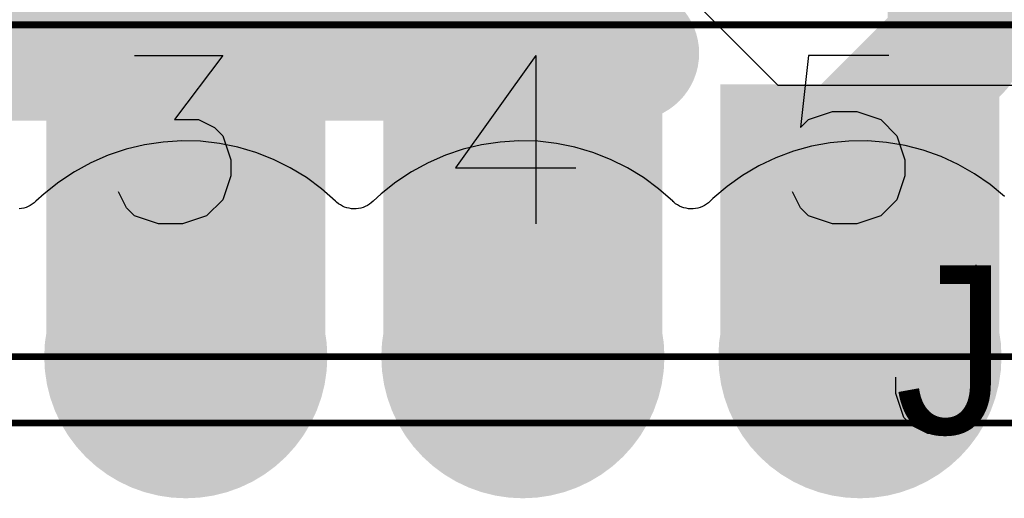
# Model space of a CAD drawing. Header units: millimetres. Extents: x 0 to 559, y 0 to 433.
# Tile 9 of 65: x 86.37 to 90.08, y 89.18 to 90.98. Entities that reach past the tile are written whole.
import ezdxf

# ---------------------------------------------------------------- set-up
doc = ezdxf.new("R2010")
doc.units = ezdxf.units.MM
for name, color, linetype in [('BottomLayer', 5, 'Continuous'), ('BottomPaste', 16, 'Continuous'), ('BottomSolder', 6, 'Continuous'), ('KeepOutLayer', 6, 'Continuous'), ('Mechanical10', 56, 'Continuous'), ('Mechanical12', 56, 'Continuous'), ('Mechanical9', 56, 'Continuous'), ('MidLayer1', 16, 'Continuous'), ('MidLayer2', 76, 'Continuous'), ('MultiLayer', 9, 'Continuous'), ('TopLayer', 1, 'Continuous'), ('TopOverlay', 2, 'Continuous'), ('TopSolder', 216, 'Continuous'), ('ViaHoleLayer', 16, 'Continuous')]:
    doc.layers.add(name, color=color, linetype=linetype)

# ---------------------------------------------------------------- blocks, each defined once
blk = doc.blocks.new('11X1MM_BOT_PAD_1_TO_11_SMD_100')
at = {"layer": 'BottomLayer'}
for points in [[(-4.31, -0.5), (-3.31, -0.5), (-4.31, 0.5), (-3.31, 0.5)], [(-3.04, -0.5), (-2.04, -0.5), (-3.04, 0.5), (-2.04, 0.5)], [(-1.77, -0.5), (-0.77, -0.5), (-1.77, 0.5), (-0.77, 0.5)]]:
    blk.add_solid(points, dxfattribs=at)
at = {"layer": 'BottomPaste'}
for points in [[(-4.31, -0.5), (-3.31, -0.5), (-4.31, 0.5), (-3.31, 0.5)], [(-3.04, -0.5), (-2.04, -0.5), (-3.04, 0.5), (-2.04, 0.5)], [(-1.77, -0.5), (-0.77, -0.5), (-1.77, 0.5), (-0.77, 0.5)]]:
    blk.add_solid(points, dxfattribs=at)
at = {"layer": 'BottomSolder'}
for points in [[(-4.3354, -0.5254), (-3.2846, -0.5254), (-4.3354, 0.5254), (-3.2846, 0.5254)], [(-3.0654, -0.5254), (-2.0146, -0.5254), (-3.0654, 0.5254), (-2.0146, 0.5254)], [(-1.7954, -0.5254), (-0.7446, -0.5254), (-1.7954, 0.5254), (-0.7446, 0.5254)]]:
    blk.add_solid(points, dxfattribs=at)
at = {"layer": 'Mechanical12', "const_width": 0.0254}
for points in [[(-7.1001, 0.7501), (7.1001, 0.7501)], [(-7.1001, -0.7501), (7.1001, -0.7501)]]:
    blk.add_lwpolyline(points, dxfattribs=at)
at = {"layer": 'Mechanical9'}
for p, q in [((-4.0035, 0.6349), (-3.671, 0.6349)), ((-3.671, 0.6349), (-3.8524, 0.393)), ((-2.4917, 0.6349), (-2.794, 0.2116)), ((-2.4917, 0.6349), (-2.4917, 0)), ((-1.4635, 0.6349), (-1.4938, 0.3628)), ((-1.1612, 0.6349), (-1.4635, 0.6349)), ((-1.4635, 0.393), (-1.3728, 0.4232)), ((-1.3728, 0.4232), (-1.2821, 0.4232)), ((-1.2821, 0.4232), (-1.1915, 0.393)), ((-3.8524, 0.393), (-3.7617, 0.393)), ((-3.7617, 0.393), (-3.7012, 0.3628)), ((-1.4938, 0.3628), (-1.4635, 0.393)), ((-1.1915, 0.393), (-1.131, 0.3325)), ((-3.7012, 0.3628), (-3.671, 0.3325)), ((-3.671, 0.3325), (-3.6408, 0.2419)), ((-1.131, 0.3325), (-1.1008, 0.2419)), ((-3.6408, 0.2419), (-3.6408, 0.1814)), ((-1.1008, 0.2419), (-1.1008, 0.1814)), ((-2.794, 0.2116), (-2.3405, 0.2116)), ((-3.6408, 0.1814), (-3.671, 0.0907)), ((-1.1008, 0.1814), (-1.131, 0.0907)), ((-4.0338, 0.0605), (-4.064, 0.1209)), ((-1.4938, 0.0605), (-1.524, 0.1209)), ((-3.671, 0.0907), (-3.7315, 0.0302)), ((-1.131, 0.0907), (-1.1915, 0.0302)), ((-4.0035, 0.0302), (-4.0338, 0.0605)), ((-1.4635, 0.0302), (-1.4938, 0.0605)), ((-3.9128, 0), (-4.0035, 0.0302)), ((-3.8221, 0), (-3.9128, 0)), ((-3.7315, 0.0302), (-3.8221, 0)), ((-1.3728, 0), (-1.4635, 0.0302)), ((-1.2821, 0), (-1.3728, 0)), ((-1.1915, 0.0302), (-1.2821, 0))]:
    blk.add_line(p, q, dxfattribs=at)
at = {"layer": 'TopOverlay'}
for p, q in [((-0.8331, -0.1546), (-0.8331, -0.6383)), ((-1.1354, -0.6383), (-1.1354, -0.5778)), ((-1.1051, -0.729), (-1.1354, -0.6383)), ((-0.8331, -0.6383), (-0.8633, -0.729)), ((-1.0749, -0.7592), (-1.1051, -0.729)), ((-0.8633, -0.729), (-0.8935, -0.7592)), ((-1.0145, -0.7894), (-1.0749, -0.7592)), ((-0.8935, -0.7592), (-0.954, -0.7894)), ((-0.954, -0.7894), (-1.0145, -0.7894))]:
    blk.add_line(p, q, dxfattribs=at)

msp = doc.modelspace()

# ---------------------------------------------------------------- linework, layer by layer
at = {"layer": 'BottomLayer', "const_width": 0.1524}
for points in [[(86.995, 90.2109), (86.995, 92.2876)], [(88.265, 90.2109), (88.265, 91.486)], [(86.995, 89.7108), (86.995, 90.2109)], [(88.265, 89.7108), (88.265, 90.2109)], [(89.535, 89.7108), (89.535, 90.2109)]]:
    msp.add_lwpolyline(points, dxfattribs=at)
at = {"layer": 'BottomLayer'}
for points, const_width in [([(86.9569, 90.2109, 1), (87.0331, 90.2109, 1)], 0.0762), ([(86.9569, 90.2109, 1), (87.0331, 90.2109, 1)], 0.0762), ([(88.2269, 90.2109, 1), (88.3031, 90.2109, 1)], 0.0762), ([(88.2269, 90.2109, 1), (88.3031, 90.2109, 1)], 0.0762), ([(89.4969, 90.2109, 1), (89.5731, 90.2109, 1)], 0.0762), ([(86.741, 89.7108, 1), (87.249, 89.7108, 1)], 0.508), ([(88.011, 89.7108, 1), (88.519, 89.7108, 1)], 0.508), ([(89.281, 89.7108, 1), (89.789, 89.7108, 1)], 0.508), ([(86.9569, 89.7108, 1), (87.0331, 89.7108, 1)], 0.0762), ([(88.2269, 89.7108, 1), (88.3031, 89.7108, 1)], 0.0762), ([(89.4969, 89.7108, 1), (89.5731, 89.7108, 1)], 0.0762)]:
    msp.add_lwpolyline(points, format="xyb", close=True, dxfattribs=dict(at, const_width=const_width))
at = {"layer": 'BottomSolder', "const_width": 0.5334}
for points in [[(86.7283, 89.7108, 1), (87.2617, 89.7108, 1)], [(87.9983, 89.7108, 1), (88.5317, 89.7108, 1)], [(89.2683, 89.7108, 1), (89.8017, 89.7108, 1)]]:
    msp.add_lwpolyline(points, format="xyb", close=True, dxfattribs=at)
at = {"layer": 'KeepOutLayer', "const_width": 0.0254}
msp.add_lwpolyline([(72.6181, 89.7108), (99.2604, 89.7108)], dxfattribs=at)
at = {"layer": 'MidLayer1'}
for p, q in [((86.9093, 90.5195), (86.8391, 90.509)), ((86.9801, 90.5239), (86.9093, 90.5195)), ((87.051, 90.5221), (86.9801, 90.5239)), ((87.1215, 90.5142), (87.051, 90.5221)), ((88.1793, 90.5195), (88.1091, 90.509)), ((88.2501, 90.5239), (88.1793, 90.5195)), ((88.321, 90.5221), (88.2501, 90.5239)), ((88.3915, 90.5142), (88.321, 90.5221)), ((89.4934, 90.523), (89.4227, 90.5163)), ((89.5643, 90.5235), (89.4934, 90.523)), ((89.6351, 90.5179), (89.5643, 90.5235)), ((89.705, 90.5061), (89.6351, 90.5179)), ((86.7701, 90.4924), (86.7029, 90.4698)), ((86.8391, 90.509), (86.7701, 90.4924)), ((87.1911, 90.5001), (87.1215, 90.5142)), ((87.2591, 90.48), (87.1911, 90.5001)), ((87.3251, 90.4541), (87.2591, 90.48)), ((88.0401, 90.4924), (87.9729, 90.4698)), ((88.1091, 90.509), (88.0401, 90.4924)), ((88.4611, 90.5001), (88.3915, 90.5142)), ((88.5291, 90.48), (88.4611, 90.5001)), ((88.5951, 90.4541), (88.5291, 90.48)), ((89.2846, 90.4846), (89.2181, 90.4598)), ((89.353, 90.5034), (89.2846, 90.4846)), ((89.4227, 90.5163), (89.353, 90.5034)), ((89.7737, 90.4883), (89.705, 90.5061)), ((89.8405, 90.4645), (89.7737, 90.4883)), ((86.7029, 90.4698), (86.6378, 90.4414)), ((87.3887, 90.4225), (87.3251, 90.4541)), ((87.9729, 90.4698), (87.9078, 90.4414)), ((88.6587, 90.4225), (88.5951, 90.4541)), ((89.2181, 90.4598), (89.154, 90.4293)), ((89.9051, 90.435), (89.8405, 90.4645)), ((86.5755, 90.4075), (86.5164, 90.3683)), ((86.6378, 90.4414), (86.5755, 90.4075)), ((87.4492, 90.3854), (87.3887, 90.4225)), ((87.8455, 90.4075), (87.7864, 90.3683)), ((87.9078, 90.4414), (87.8455, 90.4075)), ((88.7192, 90.3854), (88.6587, 90.4225)), ((89.154, 90.4293), (89.0928, 90.3934)), ((89.9668, 90.4), (89.9051, 90.435)), ((87.5063, 90.3433), (87.4492, 90.3854)), ((88.7763, 90.3433), (88.7192, 90.3854)), ((89.0928, 90.3934), (89.035, 90.3522)), ((90.0252, 90.3597), (89.9668, 90.4)), ((86.5164, 90.3683), (86.4609, 90.3241)), ((87.5595, 90.2963), (87.5063, 90.3433)), ((87.7864, 90.3683), (87.7309, 90.3241)), ((88.8295, 90.2963), (88.7763, 90.3433)), ((89.035, 90.3522), (88.981, 90.3062)), ((90.0799, 90.3145), (90.0252, 90.3597)), ((86.4306, 90.2963), (86.4239, 90.2904)), ((86.4609, 90.3241), (86.4306, 90.2962)), ((86.4306, 90.2962), (86.4306, 90.2963)), ((87.5594, 90.2962), (87.5595, 90.2963)), ((87.5633, 90.2927), (87.5594, 90.2962)), ((87.7006, 90.2963), (87.6939, 90.2904)), ((87.7309, 90.3241), (87.7006, 90.2962)), ((87.7006, 90.2962), (87.7006, 90.2963)), ((88.8294, 90.2962), (88.8295, 90.2963)), ((88.8333, 90.2927), (88.8294, 90.2962)), ((88.9706, 90.2963), (88.9639, 90.2904)), ((88.981, 90.3062), (88.9706, 90.2962)), ((88.9706, 90.2962), (88.9706, 90.2963)), ((86.3759, 90.269), (86.3671, 90.268)), ((86.3846, 90.2708), (86.3759, 90.269)), ((86.3931, 90.2733), (86.3846, 90.2708)), ((86.4013, 90.2766), (86.3931, 90.2733)), ((86.4092, 90.2805), (86.4013, 90.2766)), ((86.4168, 90.2851), (86.4092, 90.2805)), ((86.4239, 90.2904), (86.4168, 90.2851)), ((87.5703, 90.2872), (87.5633, 90.2927)), ((87.5777, 90.2823), (87.5703, 90.2872)), ((87.5854, 90.2781), (87.5777, 90.2823)), ((87.5936, 90.2745), (87.5854, 90.2781)), ((87.602, 90.2717), (87.5936, 90.2745)), ((87.6106, 90.2697), (87.602, 90.2717)), ((87.6194, 90.2683), (87.6106, 90.2697)), ((87.6282, 90.2678), (87.6194, 90.2683)), ((87.6371, 90.268), (87.6282, 90.2678)), ((87.6459, 90.269), (87.6371, 90.268)), ((87.6546, 90.2708), (87.6459, 90.269)), ((87.6631, 90.2733), (87.6546, 90.2708)), ((87.6713, 90.2766), (87.6631, 90.2733)), ((87.6792, 90.2805), (87.6713, 90.2766)), ((87.6868, 90.2851), (87.6792, 90.2805)), ((87.6939, 90.2904), (87.6868, 90.2851)), ((88.8403, 90.2872), (88.8333, 90.2927)), ((88.8477, 90.2823), (88.8403, 90.2872)), ((88.8554, 90.2781), (88.8477, 90.2823)), ((88.8636, 90.2745), (88.8554, 90.2781)), ((88.872, 90.2717), (88.8636, 90.2745)), ((88.8806, 90.2697), (88.872, 90.2717)), ((88.8894, 90.2683), (88.8806, 90.2697)), ((88.8982, 90.2678), (88.8894, 90.2683)), ((88.9071, 90.268), (88.8982, 90.2678)), ((88.9159, 90.269), (88.9071, 90.268)), ((88.9246, 90.2708), (88.9159, 90.269)), ((88.9331, 90.2733), (88.9246, 90.2708)), ((88.9413, 90.2766), (88.9331, 90.2733)), ((88.9492, 90.2805), (88.9413, 90.2766)), ((88.9568, 90.2851), (88.9492, 90.2805)), ((88.9639, 90.2904), (88.9568, 90.2851))]:
    msp.add_line(p, q, dxfattribs=at)
at = {"layer": 'MidLayer1', "const_width": 0.508}
for points in [[(86.741, 89.7108, 1), (87.249, 89.7108, 1)], [(88.011, 89.7108, 1), (88.519, 89.7108, 1)], [(89.281, 89.7108, 1), (89.789, 89.7108, 1)]]:
    msp.add_lwpolyline(points, format="xyb", close=True, dxfattribs=at)
at = {"layer": 'MidLayer2'}
for p, q in [((88.488, 91.472), (89.2261, 90.7339)), ((89.2261, 90.7339), (91.6163, 90.7339)), ((86.9093, 90.5195), (86.8391, 90.509)), ((86.9801, 90.5239), (86.9093, 90.5195)), ((87.051, 90.5221), (86.9801, 90.5239)), ((87.1215, 90.5142), (87.051, 90.5221)), ((88.1793, 90.5195), (88.1091, 90.509)), ((88.2501, 90.5239), (88.1793, 90.5195)), ((88.321, 90.5221), (88.2501, 90.5239)), ((88.3915, 90.5142), (88.321, 90.5221)), ((89.4934, 90.523), (89.4227, 90.5163)), ((89.5643, 90.5235), (89.4934, 90.523)), ((89.6351, 90.5179), (89.5643, 90.5235)), ((89.705, 90.5061), (89.6351, 90.5179)), ((86.7701, 90.4924), (86.7029, 90.4698)), ((86.8391, 90.509), (86.7701, 90.4924)), ((87.1911, 90.5001), (87.1215, 90.5142)), ((87.2591, 90.48), (87.1911, 90.5001)), ((87.3251, 90.4541), (87.2591, 90.48)), ((88.0401, 90.4924), (87.9729, 90.4698)), ((88.1091, 90.509), (88.0401, 90.4924)), ((88.4611, 90.5001), (88.3915, 90.5142)), ((88.5291, 90.48), (88.4611, 90.5001)), ((88.5951, 90.4541), (88.5291, 90.48)), ((89.2846, 90.4846), (89.2181, 90.4598)), ((89.353, 90.5034), (89.2846, 90.4846)), ((89.4227, 90.5163), (89.353, 90.5034)), ((89.7737, 90.4883), (89.705, 90.5061)), ((89.8405, 90.4645), (89.7737, 90.4883)), ((86.7029, 90.4698), (86.6378, 90.4414)), ((87.3887, 90.4225), (87.3251, 90.4541)), ((87.9729, 90.4698), (87.9078, 90.4414)), ((88.6587, 90.4225), (88.5951, 90.4541)), ((89.2181, 90.4598), (89.154, 90.4293)), ((89.9051, 90.435), (89.8405, 90.4645)), ((86.5755, 90.4075), (86.5164, 90.3683)), ((86.6378, 90.4414), (86.5755, 90.4075)), ((87.4492, 90.3854), (87.3887, 90.4225)), ((87.8455, 90.4075), (87.7864, 90.3683)), ((87.9078, 90.4414), (87.8455, 90.4075)), ((88.7192, 90.3854), (88.6587, 90.4225)), ((89.154, 90.4293), (89.0928, 90.3934)), ((89.9668, 90.4), (89.9051, 90.435)), ((87.5063, 90.3433), (87.4492, 90.3854)), ((88.7763, 90.3433), (88.7192, 90.3854)), ((89.0928, 90.3934), (89.035, 90.3522)), ((90.0252, 90.3597), (89.9668, 90.4)), ((86.5164, 90.3683), (86.4609, 90.3241)), ((87.5595, 90.2963), (87.5063, 90.3433)), ((87.7864, 90.3683), (87.7309, 90.3241)), ((88.8295, 90.2963), (88.7763, 90.3433)), ((89.035, 90.3522), (88.981, 90.3062)), ((90.0799, 90.3145), (90.0252, 90.3597)), ((86.4306, 90.2963), (86.4239, 90.2904)), ((86.4609, 90.3241), (86.4306, 90.2962)), ((86.4306, 90.2962), (86.4306, 90.2963)), ((87.5594, 90.2962), (87.5595, 90.2963)), ((87.5633, 90.2927), (87.5594, 90.2962)), ((87.7006, 90.2963), (87.6939, 90.2904)), ((87.7309, 90.3241), (87.7006, 90.2962)), ((87.7006, 90.2962), (87.7006, 90.2963)), ((88.8294, 90.2962), (88.8295, 90.2963)), ((88.8333, 90.2927), (88.8294, 90.2962)), ((88.9706, 90.2963), (88.9639, 90.2904)), ((88.981, 90.3062), (88.9706, 90.2962)), ((88.9706, 90.2962), (88.9706, 90.2963)), ((86.3759, 90.269), (86.3671, 90.268)), ((86.3846, 90.2708), (86.3759, 90.269)), ((86.3931, 90.2733), (86.3846, 90.2708)), ((86.4013, 90.2766), (86.3931, 90.2733)), ((86.4092, 90.2805), (86.4013, 90.2766)), ((86.4168, 90.2851), (86.4092, 90.2805)), ((86.4239, 90.2904), (86.4168, 90.2851)), ((87.5703, 90.2872), (87.5633, 90.2927)), ((87.5777, 90.2823), (87.5703, 90.2872)), ((87.5854, 90.2781), (87.5777, 90.2823)), ((87.5936, 90.2745), (87.5854, 90.2781)), ((87.602, 90.2717), (87.5936, 90.2745)), ((87.6106, 90.2697), (87.602, 90.2717)), ((87.6194, 90.2683), (87.6106, 90.2697)), ((87.6282, 90.2678), (87.6194, 90.2683)), ((87.6371, 90.268), (87.6282, 90.2678)), ((87.6459, 90.269), (87.6371, 90.268)), ((87.6546, 90.2708), (87.6459, 90.269)), ((87.6631, 90.2733), (87.6546, 90.2708)), ((87.6713, 90.2766), (87.6631, 90.2733)), ((87.6792, 90.2805), (87.6713, 90.2766)), ((87.6868, 90.2851), (87.6792, 90.2805)), ((87.6939, 90.2904), (87.6868, 90.2851)), ((88.8403, 90.2872), (88.8333, 90.2927)), ((88.8477, 90.2823), (88.8403, 90.2872)), ((88.8554, 90.2781), (88.8477, 90.2823)), ((88.8636, 90.2745), (88.8554, 90.2781)), ((88.872, 90.2717), (88.8636, 90.2745)), ((88.8806, 90.2697), (88.872, 90.2717)), ((88.8894, 90.2683), (88.8806, 90.2697)), ((88.8982, 90.2678), (88.8894, 90.2683)), ((88.9071, 90.268), (88.8982, 90.2678)), ((88.9159, 90.269), (88.9071, 90.268)), ((88.9246, 90.2708), (88.9159, 90.269)), ((88.9331, 90.2733), (88.9246, 90.2708)), ((88.9413, 90.2766), (88.9331, 90.2733)), ((88.9492, 90.2805), (88.9413, 90.2766)), ((88.9568, 90.2851), (88.9492, 90.2805)), ((88.9639, 90.2904), (88.9568, 90.2851))]:
    msp.add_line(p, q, dxfattribs=at)
at = {"layer": 'MidLayer2', "const_width": 0.508}
for points in [[(86.741, 89.7108, 1), (87.249, 89.7108, 1)], [(88.011, 89.7108, 1), (88.519, 89.7108, 1)], [(89.281, 89.7108, 1), (89.789, 89.7108, 1)]]:
    msp.add_lwpolyline(points, format="xyb", close=True, dxfattribs=at)
at = {"layer": 'MultiLayer', "const_width": 0.508}
for points in [[(86.741, 89.7108, 1), (87.249, 89.7108, 1)], [(88.011, 89.7108, 1), (88.519, 89.7108, 1)], [(89.281, 89.7108, 1), (89.789, 89.7108, 1)]]:
    msp.add_lwpolyline(points, format="xyb", close=True, dxfattribs=at)
at = {"layer": 'TopLayer', "const_width": 0.508}
for points in [[(89.8931, 90.8817), (89.8931, 91.7956)], [(89.535, 90.5236), (89.8931, 90.8817)], [(83.3412, 90.8538), (88.6752, 90.8538)], [(89.535, 89.7108), (89.535, 90.5236)]]:
    msp.add_lwpolyline(points, dxfattribs=at)
at = {"layer": 'TopLayer'}
for points, const_width in [([(89.7661, 90.8817, 1), (90.0201, 90.8817, 1)], 0.254), ([(89.7661, 90.8817, 1), (90.0201, 90.8817, 1)], 0.254), ([(88.5482, 90.8538, 1), (88.8022, 90.8538, 1)], 0.254), ([(89.408, 90.5236, 1), (89.662, 90.5236, 1)], 0.254), ([(89.408, 90.5236, 1), (89.662, 90.5236, 1)], 0.254), ([(86.741, 89.7108, 1), (87.249, 89.7108, 1)], 0.508), ([(88.011, 89.7108, 1), (88.519, 89.7108, 1)], 0.508), ([(89.281, 89.7108, 1), (89.789, 89.7108, 1)], 0.508), ([(89.408, 89.7108, 1), (89.662, 89.7108, 1)], 0.254)]:
    msp.add_lwpolyline(points, format="xyb", close=True, dxfattribs=dict(at, const_width=const_width))
at = {"layer": 'TopSolder', "const_width": 0.5334}
for points in [[(86.7283, 89.7108, 1), (87.2617, 89.7108, 1)], [(87.9983, 89.7108, 1), (88.5317, 89.7108, 1)], [(89.2683, 89.7108, 1), (89.8017, 89.7108, 1)]]:
    msp.add_lwpolyline(points, format="xyb", close=True, dxfattribs=at)
at = {"layer": 'ViaHoleLayer', "const_width": 0.254}
for points in [[(86.868, 89.7108, 1), (87.122, 89.7108, 1)], [(88.138, 89.7108, 1), (88.392, 89.7108, 1)], [(89.408, 89.7108, 1), (89.662, 89.7108, 1)]]:
    msp.add_lwpolyline(points, format="xyb", close=True, dxfattribs=at)

# ---------------------------------------------------------------- block references
msp.add_blockref('11X1MM_BOT_PAD_1_TO_11_SMD_100', (90.805, 90.2109))

# ---------------------------------------------------------------- texts
at = {"layer": 'Mechanical10'}
msp.add_text('J2', height=0.635, dxfattribs=at).set_placement((89.6668, 89.4202))

doc.saveas('drawing.dxf')
